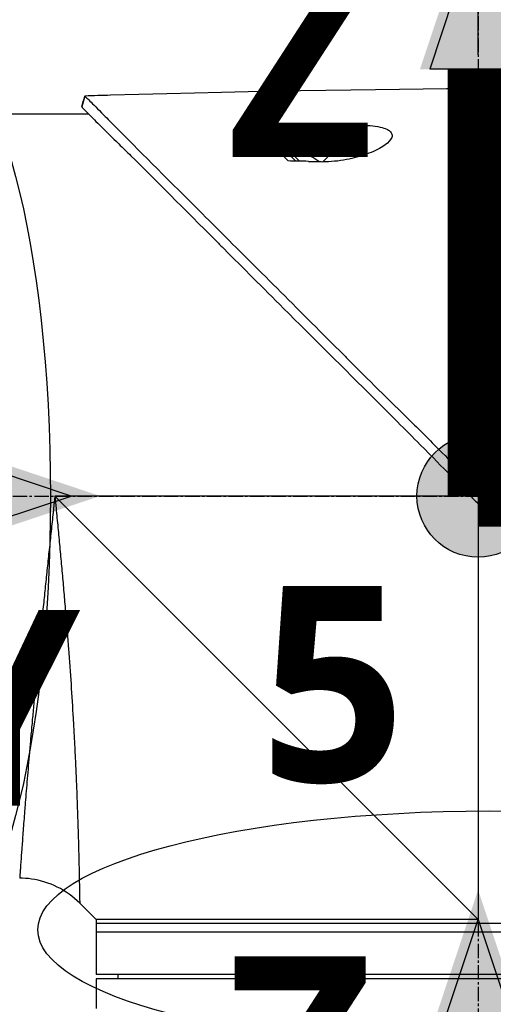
# Model space of a CAD drawing. Header units: millimetres. Extents: x 0 to 5219, y 0 to 2970.
# Tile 146 of 229: x 1837 to 1893, y 2178 to 2294. Entities that reach past the tile are written whole.
import ezdxf

# ---------------------------------------------------------------- set-up
doc = ezdxf.new("R2010")
doc.units = ezdxf.units.MM
doc.header["$LTSCALE"] = 0.2
doc.linetypes.add('CENTER2', pattern=[1.125, 0.75, -0.125, 0.125, -0.125])
for name, color, linetype in [('02_Center Line', 1, 'CENTER2'), ('07_Special Line2', 76, 'Continuous'), ('12_Before Rev.Num.', 5, 'Continuous'), ('13_After Rev.Num.', 6, 'Continuous')]:
    doc.layers.add(name, color=color, linetype=linetype)
doc.layers.add('14_Mark', color=7, linetype='Continuous', true_color=0xe03c31)
doc.styles.add('Rainbow-5.0 Style', font='malgunsl.ttf')
doc.dimstyles.new('Rainbow-5.0 Style', dxfattribs={"dimtxt": 4, "dimasz": 2.5, "dimexe": 1, "dimexo": 1, "dimgap": 1, "dimtad": 1, "dimdsep": 46, "dimtxsty": 'Rainbow-5.0 Style', "dimcen": 0, "dimclrd": 251, "dimclre": 251, "dimclrt": 7, "dimazin": 3, "dimtp": 0.1, "dimtm": 0.1, "dimtfac": 0.61, "dimtmove": 0, "dimatfit": 3, "dimfxl": 1, "dimlwd": -1, "dimlwe": -1, "dimarcsym": 1})

# ---------------------------------------------------------------- blocks, each defined once
blk = doc.blocks.new('*D128')
at = {"color": 251, "linetype": 'ByBlock', "transparency": 16777216}
for p, q in [((1891.21, 2289.86), (1891.21, 2338.18)), ((2008.36, 2172.71), (2008.36, 2338.18)), ((1998.36, 2334.18), (1901.21, 2334.18))]:
    blk.add_line(p, q, dxfattribs=at)
at = {"color": 251, "transparency": 16777216}
for points in [[(1901.21, 2335.84), (1901.21, 2332.51), (1891.21, 2334.18)], [(1998.36, 2335.84), (1998.36, 2332.51), (2008.36, 2334.18)]]:
    blk.add_solid(points, dxfattribs=at)
at = {"layer": 'Defpoints', "color": 0, "transparency": 16777216}
for p in [(1891.21, 2334.18), (1891.21, 2285.86), (2008.36, 2168.71)]:
    blk.add_point(p, dxfattribs=at)
at = {"color": 7, "transparency": 16777216, "insert": (1949.78, 2346.49), "char_height": 16, "attachment_point": 5, "style": 'Rainbow-5.0 Style'}
blk.add_mtext('117.15', dxfattribs=at)
blk = doc.blocks.new('*D129')
at = {"color": 251, "linetype": 'ByBlock', "transparency": 16777216}
for p, q in [((1775.91, 2272.4), (1775.91, 2338.18)), ((1891.21, 2289.86), (1891.21, 2338.18)), ((1881.21, 2334.18), (1785.91, 2334.18))]:
    blk.add_line(p, q, dxfattribs=at)
at = {"color": 251, "transparency": 16777216}
for points in [[(1785.91, 2335.84), (1785.91, 2332.51), (1775.91, 2334.18)], [(1881.21, 2335.84), (1881.21, 2332.51), (1891.21, 2334.18)]]:
    blk.add_solid(points, dxfattribs=at)
at = {"layer": 'Defpoints', "color": 0, "transparency": 16777216}
for p in [(1775.91, 2334.18), (1891.21, 2285.86), (1775.91, 2268.4)]:
    blk.add_point(p, dxfattribs=at)
at = {"color": 7, "transparency": 16777216, "insert": (1833.56, 2346.5), "char_height": 16, "attachment_point": 5, "style": 'Rainbow-5.0 Style'}
blk.add_mtext('115.3', dxfattribs=at)
blk = doc.blocks.new('Blk$A22R2-4W24X')
for p, q in [((-202.57, 1544.1), (-202.94, 1542.84)), ((-213.05, 1542), (-202.13, 1542)), ((-180.52, 1540.48), (-181.15, 1539.86)), ((-174.53, 1536.37), (-170.24, 1540.65)), ((-178.53, 1537.24), (-178.32, 1537.45)), ((-177.3, 1536.43), (-178.32, 1537.45)), ((-175.95, 1536.99), (-175.94, 1537)), ((-175.03, 1536.38), (-175.02, 1536.38)), ((-156.77, 1498.35), (-157.76, 1497.62)), ((-157.15, 1497), (-206.1, 1497)), ((-156.25, 1447.15), (-206.1, 1497)), ((-156.25, 1496.11), (-156.25, 1447.15)), ((-154.63, 1496.18), (-155.63, 1495.5)), ((-201.25, 1447.15), (-203.17, 1449.07)), ((-201.25, 1447.15), (-201.25, 1440.65)), ((-111.25, 1446.65), (-201.25, 1446.65)), ((-111.25, 1445.65), (-201.25, 1445.65)), ((-111.25, 1440.65), (-201.25, 1440.65)), ((-111.25, 1440.15), (-201.25, 1440.15)), ((-201.25, 1440.15), (-201.25, 1437.15)), ((-198.64, 1440.15), (-198.65, 1440.65))]:
    blk.add_line(p, q)
for radius, start, end in [(4.52, 63.7131, 94.7607), (4.5, 49.6154, 63.7759)]:
    blk.add_arc((-177.94, 1532.95), radius, start, end)
for centre, major_axis, ratio, start_param, end_param in [((-462.25, 1514.75), (-366.09, -26.02), 0.042138, 3.488133, 3.909025), ((-108.41, -983.15), (-2690.77, 101.98), 0.938894, 4.781808, 4.782934), ((-334.63, 1522.47), (-233.77, -14.41), 0.048344, 3.929452, 3.989586)]:
    blk.add_ellipse(centre, major_axis=major_axis, ratio=ratio, start_param=start_param, end_param=end_param)
for points in [[(-202.94, 1542.84), (-202.82, 1543.26), (-202.69, 1543.68), (-202.57, 1544.1)], [(-210.24, 1452), (-210.24, 1452), (-210.24, 1452), (-210.24, 1452)]]:
    blk.add_open_spline(points, degree=3)
for points, knots in [([(-202.57, 1544.1), (-202.57, 1544.1), (-202.57, 1544.1), (-202.57, 1544.1), (-202.57, 1544.1), (-202.57, 1544.1)], [-0.02987732, -0.02987732, -0.02987732, -0.02987732, -0.01373724, -0.01373724, 0, 0, 0, 0]), ([(-202.57, 1544.1), (-202.57, 1544.1), (-202.57, 1544.1), (-202.57, 1544.1), (-202.57, 1544.1), (-202.57, 1544.1), (-202.57, 1544.1), (-202.56, 1544.09), (-202.56, 1544.09), (-202.55, 1544.08), (-202.54, 1544.07), (-202.5, 1544.03), (-202.46, 1543.99), (-202.31, 1543.85), (-202.17, 1543.7), (-201.6, 1543.14), (-201.05, 1542.58), (-199.89, 1541.41), (-199.36, 1540.88), (-196.43, 1537.91), (-193.15, 1534.65), (-188.48, 1529.99), (-187.46, 1528.97), (-182, 1523.52), (-177.11, 1518.65), (-171.96, 1513.49), (-171.81, 1513.34), (-169.23, 1510.75), (-166.73, 1508.3), (-162.97, 1504.59), (-161.72, 1503.35), (-158.73, 1500.36), (-157.43, 1499.03), (-156.77, 1498.35)], [0.000001, 0.000001, 0.000001, 0.000001, 0.009162, 0.009162, 0.016971, 0.016971, 0.03259, 0.03259, 0.063827, 0.063827, 0.126304, 0.126304, 0.251265, 0.251265, 0.50133, 0.50133, 1.002, 1.002, 1.335959, 1.335959, 2.67129, 2.67129, 3.030313, 3.030313, 4.543873, 4.543873, 4.592411, 4.592411, 5.347172, 5.347172, 5.723633, 5.723633, 6.247668, 6.247668, 6.247668, 6.247668]), ([(-202.94, 1542.83), (-202.94, 1542.83), (-202.94, 1542.83), (-202.94, 1542.84), (-202.94, 1542.84), (-202.94, 1542.84), (-202.94, 1542.84), (-202.94, 1542.84), (-202.94, 1542.84), (-202.94, 1542.84)], [0.69221804, 0.69221804, 0.69221804, 0.69221804, 0.69329226, 0.69329226, 0.695708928, 0.695708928, 0.696915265, 0.696915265, 0.698320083, 0.698320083, 0.698320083, 0.698320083]), ([(-202.94, 1542.84), (-202.94, 1542.84), (-202.94, 1542.84), (-202.94, 1542.83), (-202.94, 1542.83), (-202.94, 1542.83), (-202.94, 1542.83), (-202.94, 1542.83), (-202.93, 1542.82), (-202.92, 1542.81), (-202.91, 1542.79), (-202.86, 1542.73), (-202.81, 1542.68), (-202.59, 1542.46), (-202.37, 1542.24), (-201.34, 1541.2), (-200.13, 1539.99), (-198.12, 1538.01), (-197.63, 1537.54), (-194.35, 1534.3), (-190.88, 1530.8), (-186.77, 1526.7), (-186.47, 1526.4), (-183.93, 1523.86), (-181.58, 1521.51), (-175.7, 1515.65), (-172.07, 1512.05), (-166.65, 1506.64), (-164.85, 1504.84), (-160.25, 1500.2), (-158.16, 1498.04), (-157.76, 1497.62)], [0.000047, 0.000047, 0.000047, 0.000047, 0.011008, 0.011008, 0.020393, 0.020393, 0.039197, 0.039197, 0.07693, 0.07693, 0.152825, 0.152825, 0.305669, 0.305669, 0.610232, 0.610232, 1.419716, 1.419716, 1.651889, 1.651889, 2.978842, 2.978842, 3.080675, 3.080675, 3.850394, 3.850394, 4.95171, 4.95171, 5.489352, 5.489352, 6.333255, 6.333255, 6.333255, 6.333255]), ([(-182.51, 1540.45), (-182.2, 1540.46), (-181.84, 1540.46), (-181.19, 1540.47), (-180.85, 1540.48), (-180.52, 1540.48)], [-0.1934752, -0.1934752, -0.1934752, -0.1934752, -0.0983779, -0.0983779, 0, 0, 0, 0]), ([(-181.15, 1539.86), (-181.24, 1539.95), (-181.34, 1540.03), (-181.55, 1540.18), (-181.66, 1540.24), (-181.89, 1540.35), (-182.02, 1540.39), (-182.27, 1540.44), (-182.39, 1540.46), (-182.51, 1540.45)], [0, 0, 0, 0, 0.0382217, 0.0382217, 0.0766364, 0.0766364, 0.116027, 0.116027, 0.1530194, 0.1530194, 0.1530194, 0.1530194]), ([(-178.62, 1536.45), (-179.48, 1537.34), (-180.3, 1538.18), (-181.06, 1538.96), (-181.57, 1539.49), (-182.06, 1539.99), (-182.51, 1540.45)], [0, 0, 0, 0, 0.5977799, 0.5977799, 0.5977799, 0.9999999, 0.9999999, 0.9999999, 0.9999999]), ([(-177.73, 1536.44), (-178.23, 1536.94), (-178.72, 1537.43), (-179.18, 1537.89), (-179.34, 1538.05), (-179.7, 1538.41), (-180.2, 1538.91), (-180.53, 1539.24), (-180.85, 1539.56), (-181.15, 1539.86)], [0.1685407, 0.1685407, 0.1685407, 0.1685407, 0.5, 0.5, 0.5, 0.75, 0.75, 0.75, 1, 1, 1, 1]), ([(-170.24, 1540.65), (-169.81, 1540.66), (-169.38, 1540.65), (-168.55, 1540.58), (-168.15, 1540.53), (-167.49, 1540.38), (-167.23, 1540.29), (-166.87, 1540.13), (-166.76, 1540.06), (-166.58, 1539.91), (-166.52, 1539.84), (-166.41, 1539.67), (-166.39, 1539.57), (-166.37, 1539.31), (-166.44, 1539.13), (-166.74, 1538.71), (-167.05, 1538.43), (-167.98, 1537.84), (-168.64, 1537.53), (-170.12, 1536.99), (-170.93, 1536.77), (-172.71, 1536.43), (-173.66, 1536.34), (-174.53, 1536.37)], [-1.636051, -1.636051, -1.636051, -1.636051, -1.487609, -1.487609, -1.342627, -1.342627, -1.229751, -1.229751, -1.162071, -1.162071, -1.103238, -1.103238, -1.031704, -1.031704, -0.907622, -0.907622, -0.714138, -0.714138, -0.48257, -0.48257, -0.258591, -0.258591, -0.000001, -0.000001, -0.000001, -0.000001]), ([(-176.21, 1536.41), (-176.65, 1536.42), (-177.12, 1536.43), (-177.9, 1536.44), (-178.28, 1536.45), (-178.62, 1536.45)], [-0.2324123, -0.2324123, -0.2324123, -0.2324123, -0.1008984, -0.1008984, -0.0000209, -0.0000209, -0.0000209, -0.0000209]), ([(-176.21, 1536.41), (-175.93, 1536.4), (-175.65, 1536.39), (-175.09, 1536.38), (-174.81, 1536.37), (-174.53, 1536.37)], [-0.1686475, -0.1686475, -0.1686475, -0.1686475, -0.0843243, -0.0843243, -0.000001, -0.000001, -0.000001, -0.000001]), ([(-156.77, 1498.35), (-156.72, 1498.29), (-156.63, 1498.2), (-156.42, 1497.99), (-156.34, 1497.9), (-156.07, 1497.62), (-155.89, 1497.44), (-155.53, 1497.08), (-155.34, 1496.88), (-155.08, 1496.63), (-154.99, 1496.54), (-154.77, 1496.32), (-154.66, 1496.21), (-154.63, 1496.18)], [0.0012617, 0.0012617, 0.0012617, 0.0012617, 0.0227877, 0.0227877, 0.0388309, 0.0388309, 0.0709865, 0.0709865, 0.1023123, 0.1023123, 0.1191004, 0.1191004, 0.1425667, 0.1425667, 0.1425667, 0.1425667]), ([(-206.1, 1497), (-206.12, 1496.82), (-206.14, 1496.63), (-206.16, 1496.45), (-206.18, 1496.26), (-206.2, 1496.08), (-206.22, 1495.89), (-206.26, 1495.52), (-206.29, 1495.16), (-206.33, 1494.79), (-206.37, 1494.42), (-206.41, 1494.05), (-206.45, 1493.69), (-206.49, 1493.32), (-206.53, 1492.96), (-206.57, 1492.59), (-206.64, 1491.86), (-206.72, 1491.14), (-206.8, 1490.41), (-206.88, 1489.69), (-206.95, 1488.97), (-207.03, 1488.25), (-207.1, 1487.53), (-207.18, 1486.81), (-207.25, 1486.1), (-207.25, 1486.09), (-207.25, 1486.09), (-207.25, 1486.09), (-207.32, 1485.38), (-207.4, 1484.67), (-207.47, 1483.97), (-207.47, 1483.96), (-207.47, 1483.96), (-207.47, 1483.95), (-207.51, 1483.6), (-207.54, 1483.25), (-207.58, 1482.91), (-207.58, 1482.9), (-207.58, 1482.9), (-207.58, 1482.89), (-207.61, 1482.55), (-207.65, 1482.2), (-207.68, 1481.86), (-207.68, 1481.86), (-207.68, 1481.85), (-207.68, 1481.85), (-207.75, 1481.16), (-207.82, 1480.48), (-207.89, 1479.81), (-207.89, 1479.8), (-207.89, 1479.8), (-207.89, 1479.79), (-207.96, 1479.12), (-208.02, 1478.45), (-208.09, 1477.8), (-208.09, 1477.79), (-208.09, 1477.79), (-208.09, 1477.78), (-208.15, 1477.13), (-208.21, 1476.48), (-208.27, 1475.84), (-208.27, 1475.83), (-208.27, 1475.83), (-208.28, 1475.82), (-208.34, 1475.18), (-208.4, 1474.54), (-208.46, 1473.91), (-208.51, 1473.29), (-208.57, 1472.67), (-208.63, 1472.06), (-208.63, 1472.06), (-208.63, 1472.05), (-208.63, 1472.05), (-208.66, 1471.74), (-208.69, 1471.44), (-208.71, 1471.13), (-208.74, 1470.84), (-208.77, 1470.54), (-208.79, 1470.25), (-208.79, 1470.24), (-208.79, 1470.24), (-208.79, 1470.23), (-208.82, 1469.94), (-208.85, 1469.65), (-208.87, 1469.36), (-208.87, 1469.36), (-208.87, 1469.35), (-208.87, 1469.35), (-208.9, 1469.06), (-208.92, 1468.78), (-208.95, 1468.5), (-208.95, 1468.49), (-208.95, 1468.49), (-208.95, 1468.48), (-209, 1467.91), (-209.05, 1467.35), (-209.1, 1466.81), (-209.14, 1466.27), (-209.19, 1465.74), (-209.23, 1465.23), (-209.23, 1465.22), (-209.23, 1465.22), (-209.23, 1465.22), (-209.27, 1464.7), (-209.32, 1464.2), (-209.36, 1463.71), (-209.36, 1463.71), (-209.36, 1463.7), (-209.36, 1463.7), (-209.4, 1463.21), (-209.44, 1462.73), (-209.47, 1462.27), (-209.47, 1462.27), (-209.47, 1462.26), (-209.48, 1462.26), (-209.51, 1461.8), (-209.55, 1461.35), (-209.58, 1460.91), (-209.58, 1460.91), (-209.58, 1460.9), (-209.58, 1460.9), (-209.6, 1460.68), (-209.62, 1460.47), (-209.63, 1460.26), (-209.63, 1460.25), (-209.64, 1460.25), (-209.64, 1460.25), (-209.65, 1460.04), (-209.67, 1459.83), (-209.68, 1459.63), (-209.68, 1459.62), (-209.68, 1459.62), (-209.68, 1459.62), (-209.72, 1459.21), (-209.75, 1458.81), (-209.78, 1458.43), (-209.78, 1458.43), (-209.78, 1458.43), (-209.78, 1458.43), (-209.81, 1458.05), (-209.83, 1457.69), (-209.86, 1457.34), (-209.86, 1457.34), (-209.86, 1457.34), (-209.86, 1457.34), (-209.88, 1456.99), (-209.91, 1456.66), (-209.93, 1456.34), (-209.96, 1456.03), (-209.98, 1455.74), (-210, 1455.46), (-210, 1455.45), (-210, 1455.45), (-210, 1455.45), (-210.04, 1454.89), (-210.07, 1454.39), (-210.11, 1453.96), (-210.11, 1453.85), (-210.12, 1453.75), (-210.13, 1453.65), (-210.13, 1453.55), (-210.14, 1453.45), (-210.15, 1453.36), (-210.16, 1453.18), (-210.17, 1453.02), (-210.18, 1452.87), (-210.2, 1452.58), (-210.22, 1452.37), (-210.23, 1452.22), (-210.23, 1452.15), (-210.24, 1452.09), (-210.24, 1452.06), (-210.24, 1452.02), (-210.24, 1452), (-210.24, 1452), (-210.24, 1452), (-210.24, 1452), (-210.24, 1452)], [-0.00005797, -0.00005797, -0.00005797, -0.00005797, 0.00049405, 0.00049405, 0.00049405, 0.00104607, 0.00104607, 0.00104607, 0.0021501, 0.0021501, 0.0021501, 0.00325414, 0.00325414, 0.00325414, 0.00435817, 0.00435817, 0.00435817, 0.00656624, 0.00656624, 0.00656624, 0.00877431, 0.00877431, 0.00877431, 0.01098238, 0.01098238, 0.01098238, 0.01099361, 0.01099361, 0.01099361, 0.01319044, 0.01319044, 0.01319044, 0.01320357, 0.01320357, 0.01320357, 0.01429448, 0.01429448, 0.01429448, 0.01430847, 0.01430847, 0.01430847, 0.01539851, 0.01539851, 0.01539851, 0.01541335, 0.01541335, 0.01541335, 0.01760658, 0.01760658, 0.01760658, 0.01762291, 0.01762291, 0.01762291, 0.01981465, 0.01981465, 0.01981465, 0.01983223, 0.01983223, 0.01983223, 0.02202272, 0.02202272, 0.02202272, 0.02204132, 0.02204132, 0.02204132, 0.02425053, 0.02425053, 0.02425053, 0.02643885, 0.02643885, 0.02643885, 0.02645881, 0.02645881, 0.02645881, 0.02756281, 0.02756281, 0.02756281, 0.02864692, 0.02864692, 0.02864692, 0.02866725, 0.02866725, 0.02866725, 0.02975095, 0.02975095, 0.02975095, 0.02977133, 0.02977133, 0.02977133, 0.03085499, 0.03085499, 0.03085499, 0.03087541, 0.03087541, 0.03087541, 0.03308346, 0.03308346, 0.03308346, 0.03527112, 0.03527112, 0.03527112, 0.03529119, 0.03529119, 0.03529119, 0.03747919, 0.03747919, 0.03747919, 0.03749882, 0.03749882, 0.03749882, 0.03968726, 0.03968726, 0.03968726, 0.03970627, 0.03970627, 0.03970627, 0.04189533, 0.04189533, 0.04189533, 0.04191356, 0.04191356, 0.04191356, 0.04299936, 0.04299936, 0.04299936, 0.04301713, 0.04301713, 0.04301713, 0.0441034, 0.0441034, 0.0441034, 0.0441207, 0.0441207, 0.0441207, 0.04631147, 0.04631147, 0.04631147, 0.04632769, 0.04632769, 0.04632769, 0.04851953, 0.04851953, 0.04851953, 0.0485346, 0.0485346, 0.0485346, 0.05074146, 0.05074146, 0.05074146, 0.05293567, 0.05293567, 0.05293567, 0.05294817, 0.05294817, 0.05294817, 0.05735181, 0.05735181, 0.05735181, 0.05845584, 0.05845584, 0.05845584, 0.05955987, 0.05955987, 0.05955987, 0.06176794, 0.06176794, 0.06176794, 0.06618408, 0.06618408, 0.06618408, 0.06839215, 0.06839215, 0.06839215, 0.07060022, 0.07060022, 0.07060022, 0.07060712, 0.07060712, 0.07060712, 0.07060712]), ([(-206.1, 1497), (-206.08, 1496.81), (-206.04, 1496.43), (-205.97, 1495.66), (-205.84, 1494.32), (-205.66, 1492.42), (-205.45, 1490.15), (-205.24, 1487.9), (-205.04, 1485.65), (-204.85, 1483.41), (-204.67, 1481.2), (-204.44, 1478.31), (-204.19, 1474.81), (-204, 1471.78), (-203.89, 1469.82), (-203.82, 1468.52), (-203.74, 1466.96), (-203.65, 1465.15), (-203.58, 1463.43), (-203.51, 1461.79), (-203.46, 1460.23), (-203.41, 1459), (-203.38, 1458.05), (-203.36, 1457.13), (-203.32, 1456.05), (-203.28, 1454.47), (-203.24, 1452.76), (-203.22, 1451.54), (-203.2, 1450.86), (-203.2, 1450.45), (-203.18, 1449.82), (-203.18, 1449.35), (-203.17, 1449.11), (-203.17, 1449.07), (-203.17, 1449.07)], [-0.00005585, -0.00005585, -0.00005585, -0.00005585, 0.00051707, 0.00109, 0.00223584, 0.00452754, 0.00681923, 0.00911093, 0.01140263, 0.01369432, 0.01598602, 0.01827771, 0.0228611, 0.02744449, 0.02859034, 0.02973619, 0.03202788, 0.03431958, 0.03661127, 0.03890297, 0.04119466, 0.04348636, 0.04463221, 0.04577806, 0.04806975, 0.05036145, 0.05494484, 0.05952823, 0.06067408, 0.06181992, 0.06411162, 0.06869501, 0.0709867, 0.07327246, 0.07327246, 0.07327246, 0.07327246]), ([(-157.76, 1497.62), (-157.71, 1497.57), (-157.4, 1497.25), (-157.04, 1496.89), (-156.86, 1496.71), (-156.5, 1496.35), (-156.32, 1496.18), (-155.98, 1495.84), (-155.69, 1495.56), (-155.62, 1495.5)], [0.00043088, 0.00043088, 0.00043088, 0.00043088, 0.0154414, 0.0154414, 0.03075173, 0.03075173, 0.04552895, 0.04552895, 0.05960793, 0.05960793, 0.05960793, 0.05960793]), ([(-154.63, 1496.18), (-154.36, 1495.91), (-154.11, 1495.67), (-153.49, 1495.04), (-153.2, 1494.75), (-152.34, 1493.9), (-151.77, 1493.33), (-150.06, 1491.61), (-148.92, 1490.47), (-145.51, 1487.06), (-143.26, 1484.81), (-135.92, 1477.48), (-131.69, 1473.29), (-127.67, 1469.26), (-127.12, 1468.71), (-126.05, 1467.63), (-125.51, 1467.09), (-123.6, 1465.17), (-122.34, 1463.88), (-120.73, 1462.27), (-120.34, 1461.89), (-119.16, 1460.7), (-118.4, 1459.94), (-117.35, 1458.89), (-117.03, 1458.57), (-116.14, 1457.68), (-115.58, 1457.12), (-114.12, 1455.66), (-113.28, 1454.79), (-111.39, 1452.92), (-110.48, 1452.03), (-109.57, 1451.12), (-109.34, 1450.88), (-109.11, 1450.65), (-109.05, 1450.59), (-109.01, 1450.54), (-109, 1450.53), (-108.99, 1450.52), (-108.98, 1450.51), (-108.97, 1450.5), (-108.97, 1450.5), (-108.97, 1450.5), (-108.96, 1450.5), (-108.96, 1450.49), (-108.96, 1450.49), (-108.96, 1450.49), (-108.96, 1450.49), (-108.96, 1450.49)], [0, 0, 0, 0, 0.115596, 0.115596, 0.212113, 0.212113, 0.405093, 0.405093, 0.790972, 0.790972, 1.563393, 1.563393, 3.332159, 3.332159, 3.60987, 3.60987, 3.890806, 3.890806, 4.623507, 4.623507, 4.856845, 4.856845, 5.35641, 5.35641, 5.576842, 5.576842, 5.990665, 5.990665, 6.711546, 6.711546, 7.79125, 7.79125, 8.330789, 8.330789, 8.599474, 8.599474, 8.666532, 8.666532, 8.716444, 8.716444, 8.791539, 8.791539, 8.829086, 8.829086, 8.847858, 8.847858, 8.871461, 8.871461, 8.871461, 8.871461]), ([(-155.62, 1495.5), (-154.85, 1494.76), (-154.09, 1494.01), (-152.41, 1492.37), (-151.5, 1491.47), (-148.65, 1488.64), (-146.71, 1486.7), (-140.79, 1480.77), (-136.84, 1476.79), (-131.09, 1471.03), (-129.16, 1469.1), (-126.99, 1466.92), (-126.68, 1466.61), (-122.19, 1462.11), (-118.39, 1458.32), (-115.32, 1455.23), (-115.12, 1455.03), (-114.18, 1454.07), (-113.49, 1453.39), (-112.11, 1452.01), (-111.48, 1451.38), (-110.85, 1450.74), (-110.69, 1450.58), (-110.52, 1450.42), (-110.48, 1450.38), (-110.44, 1450.34), (-110.43, 1450.33), (-110.42, 1450.32), (-110.42, 1450.32), (-110.42, 1450.31), (-110.42, 1450.31), (-110.41, 1450.31), (-110.41, 1450.31), (-110.41, 1450.31), (-110.41, 1450.31), (-110.41, 1450.31)], [-7.620463, -7.620463, -7.620463, -7.620463, -7.336805, -7.336805, -6.999081, -6.999081, -6.270272, -6.270272, -4.749597, -4.749597, -3.95115, -3.95115, -3.814973, -3.814973, -1.971605, -1.971605, -1.846597, -1.846597, -1.347406, -1.347406, -0.675491, -0.675491, -0.339165, -0.339165, -0.169556, -0.169556, -0.084774, -0.084774, -0.042597, -0.042597, -0.021599, -0.021599, -0.011128, -0.011128, -0.000028, -0.000028, -0.000028, -0.000028]), ([(-203.17, 1449.07), (-203.94, 1449.84), (-204.84, 1450.48), (-206.76, 1451.43), (-207.8, 1451.75), (-209.31, 1451.97), (-209.78, 1452), (-210.24, 1452)], [0, 0, 0, 0, 0.3242583, 0.3242583, 0.6426929, 0.6426929, 0.7824853, 0.7824853, 0.7824853, 0.7824853]), ([(-156.25, 1447.15), (-156.27, 1447.15), (-156.29, 1447.15), (-158.55, 1447.15), (-160.78, 1447.15), (-165.21, 1447.15), (-167.4, 1447.15), (-170.97, 1447.15), (-172.37, 1447.15), (-174.53, 1447.15), (-175.31, 1447.15), (-178.12, 1447.15), (-180.09, 1447.15), (-183.02, 1447.15), (-184.06, 1447.15), (-186.18, 1447.15), (-187.25, 1447.15), (-189.3, 1447.15), (-190.28, 1447.15), (-192.12, 1447.15), (-192.98, 1447.15), (-194.59, 1447.15), (-195.34, 1447.15), (-196.71, 1447.15), (-197.33, 1447.15), (-198.44, 1447.15), (-198.92, 1447.15), (-199.76, 1447.15), (-200.12, 1447.15), (-200.68, 1447.15), (-200.89, 1447.15), (-201.18, 1447.15), (-201.25, 1447.15), (-201.25, 1447.15), (-201.25, 1447.15), (-201.25, 1447.15)], [-0.005485, -0.005485, -0.005485, -0.005485, 0, 0, 0.672232, 0.672232, 1.344501, 1.344501, 1.792512, 1.792512, 2.048534, 2.048534, 2.731437, 2.731437, 3.121573, 3.121573, 3.559727, 3.559727, 3.997928, 3.997928, 4.436084, 4.436084, 4.874274, 4.874274, 5.31242, 5.31242, 5.750596, 5.750596, 6.188714, 6.188714, 6.626878, 6.626878, 7.06498, 7.06498, 7.065101, 7.065101, 7.065101, 7.065101]), ([(-201.25, 1437.15), (-201.25, 1437.09), (-201.25, 1437.02), (-201.25, 1436.9), (-201.25, 1436.84), (-201.25, 1436.75), (-201.25, 1436.71), (-201.25, 1436.66), (-201.25, 1436.65), (-201.25, 1436.65)], [0, 0, 0, 0, 0.0188345, 0.0188345, 0.037669, 0.037669, 0.0565035, 0.0565035, 0.075338, 0.075338, 0.075338, 0.075338])]:
    blk.add_open_spline(points, degree=3, knots=knots)
at = {"layer": '02_Center Line', "ltscale": 11.288275}
for p, q in [((-156.25, 1561.12), (-156.25, 1303.11)), ((-292.33, 1497), (-78.04, 1497))]:
    blk.add_line(p, q, dxfattribs=at)
blk = doc.blocks.new('A$C19ebd0c3_1234')
for q in [(46.93, -0.78), (54.3, 6.59)]:
    blk.add_line((46.93, 6.59), q)
blk.add_ellipse((0, 0), major_axis=(53.19, 0), ratio=0.263273)
blk = doc.blocks.new('A$C46360d6a')
at = {"layer": '07_Special Line2'}
blk.add_hatch(color=256, dxfattribs=at).paths.add_polyline_path([(49.156, 0), (34.9, 4.752), (34.9, -4.752)])
at = {"layer": '12_Before Rev.Num.'}
blk.add_hatch(color=256, dxfattribs=at).paths.add_polyline_path([(0, 49.156), (-4.752, 34.9), (4.752, 34.9)])
at = {"layer": '14_Mark'}
h = blk.add_hatch(color=256, dxfattribs=at)
h.dxf.hatch_style = 1
h.paths.add_polyline_path([(5, 0, 1), (-5, 0, 1)])
at = {"layer": '07_Special Line2'}
for p, q in [((34.9, -3.96), (34.9, 3.96)), ((46.78, 0), (34.9, 3.96)), ((34.9, -3.96), (46.78, 0))]:
    blk.add_line(p, q, dxfattribs=at)
at = {"layer": '07_Special Line2', "const_width": 5}
blk.add_lwpolyline([(34.9, 0), (0, 0)], dxfattribs=at)
at = {"layer": '12_Before Rev.Num.'}
for p, q in [((0, 46.78), (-3.96, 34.9)), ((3.96, 34.9), (0, 46.78)), ((3.96, 34.9), (-3.96, 34.9))]:
    blk.add_line(p, q, dxfattribs=at)
at = {"layer": '12_Before Rev.Num.', "const_width": 5}
blk.add_lwpolyline([(0, 34.9), (0, 0)], dxfattribs=at)
at = {"layer": '14_Mark'}
blk.add_circle((0, 0), 5, dxfattribs=at)
at = {"layer": '07_Special Line2', "insert": (34.529, -17.308), "char_height": 16, "attachment_point": 4, "style": 'Rainbow-5.0 Style'}
blk.add_mtext('{\\fMalgun Gothic Semilight|b1|i0|c129|p50;Y}', dxfattribs=at)
at = {"layer": '12_Before Rev.Num.', "insert": (-20.587, 35.725), "char_height": 16, "attachment_point": 4, "style": 'Rainbow-5.0 Style'}
blk.add_mtext('{\\fMalgun Gothic Semilight|b1|i0|c129|p50;Z}', dxfattribs=at)
at = {"layer": '14_Mark', "insert": (-17.839, -15.459), "char_height": 16, "attachment_point": 4, "style": 'Rainbow-5.0 Style'}
blk.add_mtext('{\\fMalgun Gothic Semilight|b1|i0|c129|p50;T}', dxfattribs=at)
blk = doc.blocks.new('A$Cc9315064')
at = {"layer": '07_Special Line2'}
blk.add_hatch(color=256, dxfattribs=at).paths.add_polyline_path([(49.156, 0), (34.9, 4.752), (34.9, -4.752)])
at = {"layer": '12_Before Rev.Num.'}
blk.add_hatch(color=256, dxfattribs=at).paths.add_polyline_path([(0, 49.156), (-4.752, 34.9), (4.752, 34.9)])
at = {"layer": '14_Mark'}
h = blk.add_hatch(color=256, dxfattribs=at)
h.dxf.hatch_style = 1
h.paths.add_polyline_path([(5, 0, 1), (-5, 0, 1)])
at = {"layer": '07_Special Line2'}
for p, q in [((34.9, -3.96), (34.9, 3.96)), ((46.78, 0), (34.9, 3.96)), ((34.9, -3.96), (46.78, 0))]:
    blk.add_line(p, q, dxfattribs=at)
at = {"layer": '07_Special Line2', "const_width": 5}
blk.add_lwpolyline([(34.9, 0), (0, 0)], dxfattribs=at)
at = {"layer": '12_Before Rev.Num.'}
for p, q in [((0, 46.78), (-3.96, 34.9)), ((3.96, 34.9), (0, 46.78)), ((3.96, 34.9), (-3.96, 34.9))]:
    blk.add_line(p, q, dxfattribs=at)
at = {"layer": '12_Before Rev.Num.', "const_width": 5}
blk.add_lwpolyline([(0, 34.9), (0, 0)], dxfattribs=at)
at = {"layer": '14_Mark'}
blk.add_circle((0, 0), 5, dxfattribs=at)
at = {"layer": '07_Special Line2', "insert": (34.529, -17.308), "char_height": 16, "attachment_point": 4, "style": 'Rainbow-5.0 Style'}
blk.add_mtext('{\\fMalgun Gothic Semilight|b1|i0|c129|p50;Y}', dxfattribs=at)
at = {"layer": '12_Before Rev.Num.', "insert": (-20.587, 35.725), "char_height": 16, "attachment_point": 4, "style": 'Rainbow-5.0 Style'}
blk.add_mtext('{\\fMalgun Gothic Semilight|b1|i0|c129|p50;Z}', dxfattribs=at)
at = {"layer": '14_Mark', "insert": (-17.839, -15.459), "char_height": 16, "attachment_point": 4, "style": 'Rainbow-5.0 Style'}
blk.add_mtext('{\\fMalgun Gothic Semilight|b1|i0|c129|p50;5}', dxfattribs=at)
blk = doc.blocks.new('A$C3a293ff3')
at = {"layer": '07_Special Line2'}
blk.add_hatch(color=256, dxfattribs=at).paths.add_polyline_path([(49.156, 0), (34.9, 4.752), (34.9, -4.752)])
at = {"layer": '12_Before Rev.Num.'}
blk.add_hatch(color=256, dxfattribs=at).paths.add_polyline_path([(0, 49.156), (-4.752, 34.9), (4.752, 34.9)])
at = {"layer": '14_Mark'}
h = blk.add_hatch(color=256, dxfattribs=at)
h.dxf.hatch_style = 1
h.paths.add_polyline_path([(5, 0, 1), (-5, 0, 1)])
at = {"layer": '07_Special Line2'}
for p, q in [((34.9, -3.96), (34.9, 3.96)), ((46.78, 0), (34.9, 3.96)), ((34.9, -3.96), (46.78, 0))]:
    blk.add_line(p, q, dxfattribs=at)
at = {"layer": '07_Special Line2', "const_width": 5}
blk.add_lwpolyline([(34.9, 0), (0, 0)], dxfattribs=at)
at = {"layer": '12_Before Rev.Num.'}
for p, q in [((0, 46.78), (-3.96, 34.9)), ((3.96, 34.9), (0, 46.78)), ((3.96, 34.9), (-3.96, 34.9))]:
    blk.add_line(p, q, dxfattribs=at)
at = {"layer": '12_Before Rev.Num.', "const_width": 5}
blk.add_lwpolyline([(0, 34.9), (0, 0)], dxfattribs=at)
at = {"layer": '14_Mark'}
blk.add_circle((0, 0), 5, dxfattribs=at)
at = {"layer": '07_Special Line2', "insert": (34.529, -17.308), "char_height": 16, "attachment_point": 4, "style": 'Rainbow-5.0 Style'}
blk.add_mtext('{\\fMalgun Gothic Semilight|b1|i0|c129|p50;Y}', dxfattribs=at)
at = {"layer": '12_Before Rev.Num.', "insert": (-20.587, 35.725), "char_height": 16, "attachment_point": 4, "style": 'Rainbow-5.0 Style'}
blk.add_mtext('{\\fMalgun Gothic Semilight|b1|i0|c129|p50;Z}', dxfattribs=at)
at = {"layer": '14_Mark', "insert": (-17.839, -15.459), "char_height": 16, "attachment_point": 4, "style": 'Rainbow-5.0 Style'}
blk.add_mtext('{\\fMalgun Gothic Semilight|b1|i0|c129|p50;4}', dxfattribs=at)

msp = doc.modelspace()

# ---------------------------------------------------------------- block references
at = {"xscale": 1.44, "yscale": 1.44, "zscale": 1.44}
for name, p in [('A$C46360d6a', (1775.908, 2237.896)), ('A$Cc9315064', (1891.208, 2237.896)), ('A$C3a293ff3', (1891.208, 2120.746))]:
    msp.add_blockref(name, p, dxfattribs=at)
msp.add_blockref('Blk$A22R2-4W24X', (2047.458, 740.896))
at = {"layer": '13_After Rev.Num.', "rotation": 90}
msp.add_blockref('A$C19ebd0c3_1234', (1826.84, 2237.896), dxfattribs=at)
at = {"layer": '13_After Rev.Num.'}
msp.add_blockref('A$C19ebd0c3_1234', (1892.538, 2186.812), dxfattribs=at)

# ---------------------------------------------------------------- dimensions: what is measured, and where the dimension line sits
for base, p1, p2, picture, middle in [((1775.908, 2334.176), (1891.208, 2285.865), (1775.908, 2268.396), '*D129', (1833.558, 2346.497)), ((1891.208, 2334.176), (2008.358, 2168.715), (1891.208, 2285.865), '*D128', (1949.783, 2346.491))]:
    dim = msp.add_linear_dim(base=base, p1=p1, p2=p2, dimstyle='Rainbow-5.0 Style', override={"dimscale": 4, "dimtol": 0, "dimlim": 0, "dimtp": 0.1, "dimtm": 0.1, "dimtfac": 0.61, "dimtdec": 2, "dimtolj": 0, "dimtzin": 8})
    dim.commit()
    dim.dimension.update_dxf_attribs({"geometry": picture, "text_midpoint": middle})

doc.saveas('drawing.dxf')
